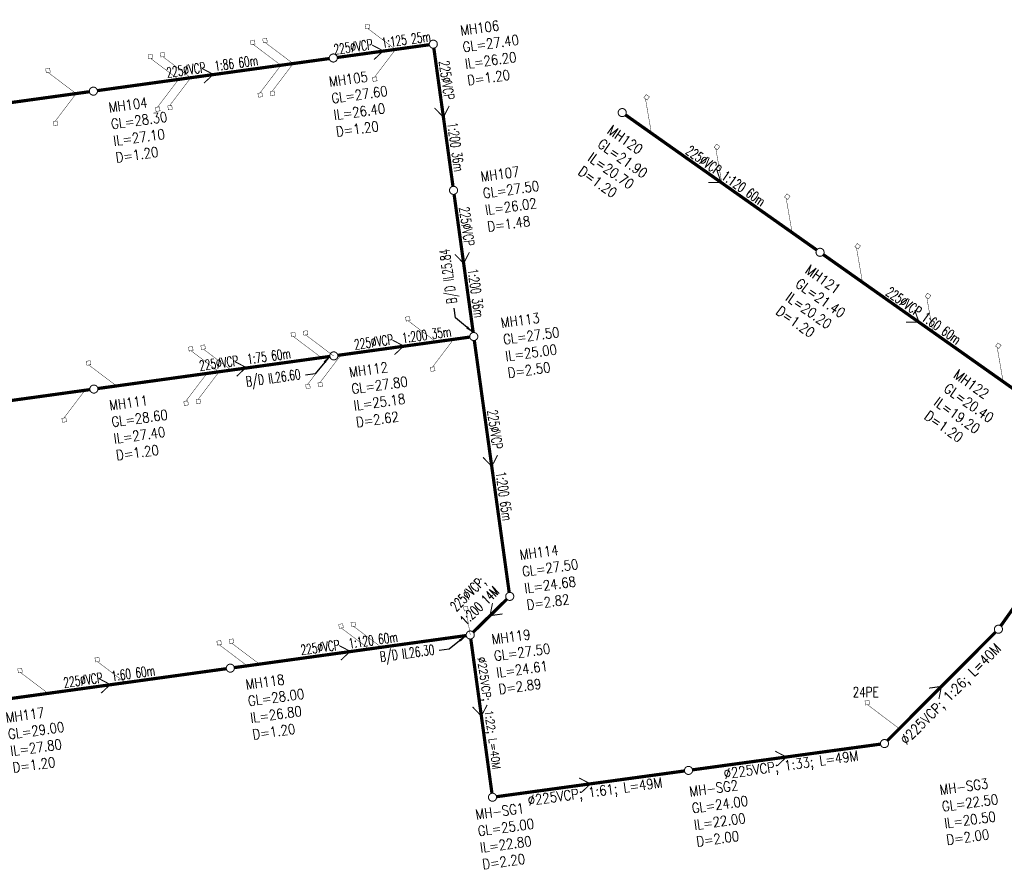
# Model space of a CAD drawing. Header units: millimetres. Extents: x -4184570 to 12269392, y -1733883 to 2875869.
# Tile 5 of 100: x -3674692 to -3430802, y 1282651 to 1493230. Entities that reach past the tile are written whole.
import ezdxf
from ezdxf.enums import TextEntityAlignment as Align

# ---------------------------------------------------------------- set-up
doc = ezdxf.new("R2010")
doc.units = ezdxf.units.MM
doc.header["$MEASUREMENT"] = 0
doc.linetypes.add('HIDDEN', pattern=[0.375, 0.25, -0.125])
for name, color, linetype in [("RUMAH SESBUAH 3 TGKT 70'X170", 23, 'Continuous'), ('SEW-IC2', 26, 'HIDDEN'), ('SEW-LINE-TXT2', 5, 'Continuous'), ('SEW-LINE225VCP2', 180, 'Continuous'), ('SEW-MH-TXT2', 4, 'Continuous'), ('SEW-MH2', 10, 'Continuous')]:
    doc.layers.add(name, color=color, linetype=linetype)
doc.layers.get("RUMAH SESBUAH 3 TGKT 70'X170").off()
doc.styles.add('LEVELS', font='romand.shx', dxfattribs={"width": 0.85})
doc.styles.add('ROMANS', font='romans')
doc.styles.add('SEW-T2', font='romand.shx', dxfattribs={"width": 0.65, "height": 2500})
doc.dimstyles.new('SEW1000', dxfattribs={"dimscale": 1000, "dimtxt": 2, "dimasz": 1.5, "dimexe": 1.5, "dimexo": 1.5, "dimgap": 0.65, "dimtad": 1, "dimdec": 0, "dimzin": 0, "dimdsep": 46, "dimtxsty": 'ROMANS', "dimcen": 0.09, "dimdle": 8, "dimclrd": 9, "dimclre": 9, "dimclrt": 256, "dimadec": 0, "dimazin": 0, "dimtfac": 1, "dimtdec": 0, "dimtofl": 0, "dimtmove": 2, "dimatfit": 3, "dimfxl": 1, "dimtolj": 1, "dimtzin": 0, "dimarcsym": 0})

# ---------------------------------------------------------------- blocks, each defined once
blk = doc.blocks.new('A$C3E205506')
at = {"layer": 'SEW-IC2', "ltscale": 5, "const_width": 99.99999999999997}
for points in [[(505174.610764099, 1251049.392625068), (498286.4453579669, 1256248.324636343), (498781.6329607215, 1256317.528957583), (498643.2243182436, 1257307.904163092), (497652.849112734, 1257169.495520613), (497791.2577552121, 1256179.120315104), (498286.4453579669, 1256248.324636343)], [(479812.9663338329, 1247540.711670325), (472924.8009277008, 1252739.643681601), (473419.9885304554, 1252808.84800284), (473281.5798879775, 1253799.223208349), (472291.2046824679, 1253660.814565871), (472429.613324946, 1252670.439360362), (472924.8009277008, 1252739.643681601)], [(476778.8779276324, 1247120.957808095), (469890.7125215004, 1252319.889819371), (470385.900124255, 1252389.09414061), (470247.491481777, 1253379.469346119), (469257.1162762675, 1253241.060703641), (469395.5249187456, 1252250.685498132), (469890.7125215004, 1252319.889819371)], [(451417.2334975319, 1243612.276853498), (444529.0680913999, 1248811.208864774), (445024.2556941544, 1248880.413186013), (444885.8470516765, 1249870.788391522), (443895.4718461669, 1249732.379749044), (444033.8804886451, 1248742.004543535), (444529.0680913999, 1248811.208864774)], [(454451.3219037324, 1244032.030715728), (447563.1564976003, 1249230.962727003), (448058.3441003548, 1249300.167048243), (447919.9354578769, 1250290.542253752), (446929.5602523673, 1250152.133611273), (447067.9688948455, 1249161.758405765), (447563.1564976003, 1249230.962727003)], [(505206.0982922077, 1251051.569627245), (499988.1417055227, 1244177.804590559), (500483.5185729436, 1244245.640858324), (500619.1911084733, 1243254.887123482), (499628.4373736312, 1243119.214587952), (499492.7648381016, 1244109.968322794), (499988.1417055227, 1244177.804590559)], [(426055.5890672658, 1240103.595898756), (419167.4236611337, 1245302.527910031), (419662.6112638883, 1245371.73223127), (419524.2026214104, 1246362.107436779), (418533.8274159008, 1246223.698794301), (418672.2360583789, 1245233.323588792), (419167.4236611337, 1245302.527910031)], [(476810.3654557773, 1247123.134810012), (471592.4088690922, 1240249.369773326), (472087.7857365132, 1240317.20604109), (472223.458272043, 1239326.452306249), (471232.7045372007, 1239190.779770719), (471097.0320016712, 1240181.53350556), (471592.4088690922, 1240249.369773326)], [(479844.4538619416, 1247542.888672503), (474626.4972752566, 1240669.123635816), (475121.8741426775, 1240736.959903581), (475257.5466782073, 1239746.20616874), (474266.7929433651, 1239610.53363321), (474131.1204078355, 1240601.287368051), (474626.4972752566, 1240669.123635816)], [(454482.809431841, 1244034.207717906), (449264.852845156, 1237160.442681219), (449760.2297125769, 1237228.278948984), (449895.9022481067, 1236237.525214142), (448905.1485132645, 1236101.852678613), (448769.475977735, 1237092.606413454), (449264.852845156, 1237160.442681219)], [(451448.7210256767, 1243614.453855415), (446230.7644389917, 1236740.688818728), (446726.1413064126, 1236808.525086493), (446861.8138419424, 1235817.771351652), (445871.0601071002, 1235682.098816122), (445735.3875715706, 1236672.852550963), (446230.7644389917, 1236740.688818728)], [(426087.0765954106, 1240105.772900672), (420869.1200087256, 1233232.007863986), (421364.4968761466, 1233299.84413175), (421500.1694116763, 1232309.090396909), (420509.4156768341, 1232173.417861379), (420373.7431413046, 1233164.17159622), (420869.1200087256, 1233232.007863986)], [(568572.8732578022, 1230276.308277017), (567099.552942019, 1238779.670562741), (567508.274187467, 1238491.66545251), (568084.2844079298, 1239309.107943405), (567266.8419170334, 1239885.118163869), (566690.8316965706, 1239067.675672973), (567099.552942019, 1238779.670562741)], [(585996.8364345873, 1217962.478523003), (584523.516118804, 1226465.840808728), (584932.237364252, 1226177.835698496), (585508.2475847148, 1226995.278189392), (584690.8050938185, 1227571.288409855), (584114.7948733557, 1226753.845918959), (584523.516118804, 1226465.840808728)], [(603420.7996116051, 1205648.64876899), (601947.4792958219, 1214152.011054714), (602356.2005412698, 1213864.005944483), (602932.2107617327, 1214681.448435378), (602114.7682708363, 1215257.458655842), (601538.7580503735, 1214440.016164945), (601947.4792958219, 1214152.011054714)], [(620844.7627883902, 1193334.819014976), (619371.4424726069, 1201838.1813007), (619780.1637180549, 1201550.176190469), (620356.1739385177, 1202367.618681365), (619538.7314476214, 1202943.628901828), (618962.7212271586, 1202126.186410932), (619371.4424726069, 1201838.1813007)], [(638268.7259651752, 1181020.989260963), (636795.4056493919, 1189524.351546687), (637204.1268948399, 1189236.346436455), (637780.1371153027, 1190053.788927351), (636962.6946244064, 1190629.799147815), (636386.6844039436, 1189812.356656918), (636795.4056493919, 1189524.351546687)], [(515199.4134913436, 1178587.551396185), (508311.2480852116, 1183786.48340746), (508806.4356879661, 1183855.687728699), (508668.0270454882, 1184846.062934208), (507677.6518399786, 1184707.65429173), (507816.0604824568, 1183717.279086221), (508311.2480852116, 1183786.48340746)], [(486803.6806550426, 1174659.11657935), (479915.5152489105, 1179858.048590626), (480410.7028516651, 1179927.252911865), (480272.2942091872, 1180917.628117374), (479281.9190036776, 1180779.219474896), (479420.3276461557, 1179788.844269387), (479915.5152489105, 1179858.048590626)], [(489837.769061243, 1175078.87044158), (482949.603655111, 1180277.802452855), (483444.7912578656, 1180347.006774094), (483306.3826153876, 1181337.381979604), (482316.007409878, 1181198.973337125), (482454.4160523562, 1180208.598131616), (482949.603655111, 1180277.802452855)], [(519558.8910564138, 1179189.185437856), (514340.9344697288, 1172315.42040117), (514836.3113371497, 1172383.256668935), (514971.9838726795, 1171392.502934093), (513981.2301378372, 1171256.830398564), (513845.5576023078, 1172247.584133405), (514340.9344697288, 1172315.42040117)], [(655692.6891421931, 1168707.159506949), (654219.3688264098, 1177210.521792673), (654628.0900718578, 1176922.516682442), (655204.1002923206, 1177739.959173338), (654386.6578014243, 1178315.969393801), (653810.6475809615, 1177498.526902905), (654219.3688264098, 1177210.521792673)], [(461442.0362249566, 1171150.435624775), (454553.8708188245, 1176349.36763605), (455049.0584215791, 1176418.571957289), (454910.6497791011, 1177408.947162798), (453920.2745735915, 1177270.53852032), (454058.6832160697, 1176280.163314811), (454553.8708188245, 1176349.36763605)], [(464476.124631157, 1171570.189487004), (457587.959225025, 1176769.12149828), (458083.1468277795, 1176838.325819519), (457944.7381853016, 1177828.701025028), (456954.362979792, 1177690.29238255), (457092.7716222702, 1176699.917177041), (457587.959225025, 1176769.12149828)], [(436080.3917948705, 1167641.754670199), (429192.2263887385, 1172840.686681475), (429687.4139914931, 1172909.891002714), (429549.0053490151, 1173900.266208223), (428558.6301435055, 1173761.857565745), (428697.0387859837, 1172771.482360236), (429192.2263887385, 1172840.686681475)], [(488646.5209378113, 1174913.3250548), (483428.5643511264, 1168039.560018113), (483923.9412185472, 1168107.396285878), (484059.6137540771, 1167116.642551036), (483068.8600192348, 1166980.970015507), (482933.1874837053, 1167971.723750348), (483428.5643511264, 1168039.560018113)], [(491680.6093439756, 1175333.078917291), (486462.6527572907, 1168459.313880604), (486958.0296247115, 1168527.150148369), (487093.7021602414, 1167536.396413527), (486102.9484253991, 1167400.723877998), (485967.2758898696, 1168391.477612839), (486462.6527572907, 1168459.313880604)], [(458454.0870925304, 1170736.323918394), (453236.1305058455, 1163862.558881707), (453731.5073732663, 1163930.395149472), (453867.1799087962, 1162939.64141463), (452876.4261739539, 1162803.968879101), (452740.7536384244, 1163794.722613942), (453236.1305058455, 1163862.558881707)], [(461488.1754986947, 1171156.077780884), (456270.2189120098, 1164282.312744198), (456765.5957794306, 1164350.149011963), (456901.2683149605, 1163359.395277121), (455910.5145801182, 1163223.722741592), (455774.8420445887, 1164214.476476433), (456270.2189120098, 1164282.312744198)], [(428261.6532472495, 1166559.322781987), (423043.6966605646, 1159685.557745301), (423539.0735279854, 1159753.394013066), (423674.7460635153, 1158762.640278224), (422683.992328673, 1158626.967742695), (422548.3197931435, 1159617.721477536), (423043.6966605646, 1159685.557745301)], [(523696.0979825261, 1105915.480081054), (522695.1260073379, 1111929.184656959), (523190.3136100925, 1111998.388978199), (523051.9049676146, 1112988.764183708), (522061.529762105, 1112850.355541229), (522199.9384045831, 1111859.980335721), (522695.1260073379, 1111929.184656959)], [(498640.0294131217, 1102447.895418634), (491751.8640069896, 1107646.827429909), (492247.0516097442, 1107716.031751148), (492108.6429672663, 1108706.406956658), (491118.2677617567, 1108567.998314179), (491256.6764042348, 1107577.62310867), (491751.8640069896, 1107646.827429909)], [(501674.1178193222, 1102867.649280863), (494785.9524131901, 1108066.581292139), (495281.1400159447, 1108135.785613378), (495142.7313734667, 1109126.160818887), (494152.3561679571, 1108987.752176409), (494290.7648104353, 1107997.3769709), (494785.9524131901, 1108066.581292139)], [(471481.6839740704, 1098690.648144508), (464593.5185679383, 1103889.580155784), (465088.7061706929, 1103958.784477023), (464950.2975282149, 1104949.159682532), (463959.9223227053, 1104810.751040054), (464098.3309651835, 1103820.375834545), (464593.5185679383, 1103889.580155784)], [(468447.5955678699, 1098270.894282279), (461559.4301617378, 1103469.826293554), (462054.6177644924, 1103539.030614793), (461916.2091220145, 1104529.405820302), (460925.8339165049, 1104390.997177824), (461064.242558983, 1103400.621972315), (461559.4301617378, 1103469.826293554)], [(438255.1617224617, 1094093.893145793), (431366.9963163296, 1099292.825157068), (431862.1839190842, 1099362.029478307), (431723.7752766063, 1100352.404683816), (430733.4000710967, 1100213.996041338), (430871.8087135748, 1099223.620835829), (431366.9963163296, 1099292.825157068)], [(419129.8309577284, 1091447.980969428), (412241.6655515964, 1096646.912980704), (412736.8531543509, 1096716.117301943), (412598.444511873, 1097706.492507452), (411608.0693063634, 1097568.083864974), (411746.4779488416, 1096577.708659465), (412241.6655515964, 1096646.912980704)], [(629972.544854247, 1082692.389618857), (622105.6661540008, 1088630.018158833), (622600.8537567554, 1088699.222480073), (622462.4451142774, 1089689.597685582), (621472.0699087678, 1089551.189043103), (621610.478551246, 1088560.813837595), (622105.6661540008, 1088630.018158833)]]:
    blk.add_lwpolyline(points, dxfattribs=at)
at = {"layer": 'SEW-LINE225VCP2', "ltscale": 8}
for points, const_width in [([(513552.8948114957, 1252208.494344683), (490769.8902921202, 1249056.557794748)], 799.9999999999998), ([(499373.6019865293, 1252138.597804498), (502153.8563264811, 1250681.873166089), (499840.1528975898, 1248520.421136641)], 250), ([(519418.8208732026, 1217105.179864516), (514680.5009491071, 1251354.969649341)], 799.9999999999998), ([(488788.7594620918, 1248782.476355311), (431335.9653940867, 1240834.114612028)], 799.9999999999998), ([(457274.5718628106, 1246314.367218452), (460054.8262027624, 1244857.642580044), (457741.1227738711, 1242696.190550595)], 250), ([(429354.8345640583, 1240560.033172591), (371902.0404960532, 1232611.671429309)], 799.9999999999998), ([(518478.2910975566, 1237024.869321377), (517049.6609111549, 1234230.074756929), (514865.0002690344, 1236521.876735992)], 250), ([(562155.1044143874, 1234811.861534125), (609520.5836172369, 1201337.821144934)], 799.9999999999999), ([(584804.5030989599, 1221038.63408136), (585837.844015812, 1218074.841339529), (582671.6031240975, 1218078.970274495)], 250), ([(524431.2222366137, 1180874.259250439), (519692.9023126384, 1215124.049034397)], 799.9999999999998), ([(523490.6924610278, 1200793.948706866), (522062.062274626, 1197999.154142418), (519877.4016325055, 1200290.956121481)], 250), ([(611153.8760028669, 1200183.543890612), (658519.3552057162, 1166709.503501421)], 799.9999999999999), ([(633803.2746874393, 1186410.316437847), (634836.6156042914, 1183446.523696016), (631670.3747125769, 1183450.652630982)], 250), ([(523577.6975384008, 1179746.6531157), (490889.0388479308, 1175224.309365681)], 799.9999999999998), ([(504445.5776255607, 1178991.552971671), (507225.8319655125, 1177534.828333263), (504912.1285366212, 1175373.376303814)], 250), ([(533340.108669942, 1116478.546751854), (524705.3036760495, 1178893.12842032)], 799.9999999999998), ([(488907.9080178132, 1174950.227926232), (431455.1139554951, 1167001.866183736)], 799.9999999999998), ([(465392.397275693, 1173671.166395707), (468172.6516156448, 1172214.441757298), (465858.9481867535, 1170052.98972785)], 250), ([(429473.9831253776, 1166727.784744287), (372021.1890630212, 1158779.423001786)], 799.9999999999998), ([(530451.3363593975, 1150480.632150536), (529022.7061729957, 1147685.837586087), (526838.0455308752, 1149977.639565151)], 250), ([(655102.8502182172, 1108161.913388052), (683258.2485623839, 1148001.559858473)], 799.9999999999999), ([(532762.4644548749, 1114788.534810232), (524410.7829145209, 1106614.926607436)], 799.9999999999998), ([(531695.4139767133, 1111134.49367772), (528586.6236846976, 1110701.730708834), (529210.8880952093, 1113805.823551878)], 250), ([(465252.738603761, 1097830.07696736), (522705.53256623, 1105778.439349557)], 799.9999999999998), ([(523831.8398251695, 1104924.735838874), (529070.1358345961, 1066691.782909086)], 799.9999999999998), ([(653820.0391349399, 1106636.728991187), (627004.4858334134, 1079712.277258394)], 799.9999999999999), ([(491191.345349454, 1103310.327571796), (493971.5996894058, 1101853.602933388), (491657.8962605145, 1099692.15090394)], 250), ([(405818.8137975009, 1089607.633121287), (463271.6077767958, 1097555.995505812)], 799.9999999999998), ([(431757.4204515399, 1095087.884388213), (434537.6747914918, 1093631.159749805), (432223.9713626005, 1091469.707720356)], 250), ([(637304.355521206, 1092735.441422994), (640412.2624838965, 1093174.50312507), (639794.2894579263, 1090069.151651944)], 250), ([(527879.6180162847, 1088603.053938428), (526450.9878298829, 1085808.25937398), (524266.3271877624, 1088100.061353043)], 250), ([(578742.5648535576, 1072491.908363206), (625308.058354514, 1078868.075934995)], 799.9999999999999), ([(599230.7848900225, 1077106.694143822), (602025.5794544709, 1075678.063957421), (599733.7774754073, 1073493.4033153)], 250), ([(530196.6219230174, 1065836.780508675), (576761.6012880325, 1072216.647020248)], 799.9999999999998), ([(550684.3170410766, 1070455.343950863), (553479.111605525, 1069026.713764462), (551187.3096264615, 1066842.053122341)], 250)]:
    blk.add_lwpolyline(points, dxfattribs=dict(at, const_width=const_width))
at = {"layer": 'SEW-MH2', "ltscale": 5, "const_width": 250}
for points in [[(514256.9014797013, 1253303.597736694, 25874.84073827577), (514257.0495903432, 1253303.642024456)], [(489492.7661298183, 1249877.579750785, 25874.84073827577), (489492.9142404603, 1249877.624038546)], [(430058.8412319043, 1241655.136567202, 25874.84073827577), (430058.9893425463, 1241655.180854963)], [(561051.8994762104, 1236347.062835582, 25874.84073827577), (561052.0475868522, 1236347.107123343)], [(519269.3028432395, 1217072.677121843, 25874.84073827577), (519269.4509538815, 1217072.721409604)], [(610050.6710646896, 1201718.745192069, 25874.84073827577), (610050.8191753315, 1201718.78947983)], [(524281.7042066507, 1180841.756507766, 25874.84073827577), (524281.8523172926, 1180841.800795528)], [(489611.9146860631, 1176045.331318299, 25874.84073827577), (489612.0627967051, 1176045.37560606)], [(430177.9897936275, 1167822.888136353, 25874.84073827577), (430178.1379042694, 1167822.932424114)], [(533190.5906433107, 1116446.044009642, 25874.84073827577), (533190.7387539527, 1116446.088297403)], [(654239.1528424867, 1108303.329868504, 25874.84073827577), (654239.3009531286, 1108303.374156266)], [(523409.5392329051, 1106873.542753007, 25874.84073827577), (523409.6873435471, 1106873.587040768)], [(463975.6147185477, 1098651.096920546, 25874.84073827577), (463975.7628291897, 1098651.141208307)], [(626012.2546320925, 1079961.80172657, 25874.84073827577), (626012.4027427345, 1079961.846014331)], [(577465.7867831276, 1073310.451533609, 25874.84073827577), (577465.9348937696, 1073310.49582137)], [(528919.3189341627, 1066659.101340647, 25874.84073827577), (528919.4670448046, 1066659.145628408)]]:
    blk.add_lwpolyline(points, format="xyb", close=True, dxfattribs=at)
at = {"layer": 'SEW-IC2', "style": 'LEVELS', "width": 0.75}
blk.add_text('24PE', height=2500, dxfattribs=at).set_placement((618431.607785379, 1090517.496517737))
at = {"layer": 'SEW-LINE-TXT2', "style": 'SEW-T2', "width": 0.65}
for s, rotation, p in [('225%%CVCP  1:125 25m', 7.876641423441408, (502153.8563264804, 1250681.873166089)), ('225%%CVCP  1:86 60m', 7.876641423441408, (460054.8262027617, 1244857.642580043)), ('225%%CVCP    1:200 36m', 277.8766414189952, (517099.0080037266, 1234237.610984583)), ('225%%CVCP 1:120 60m', 324.7504604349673, (585837.8440158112, 1218074.84133953)), ('225%%CVCP    1:200 36m', 277.8766414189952, (522111.4093671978, 1198006.690370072)), ('225%%CVCP 1:60 60m', 324.7504604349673, (634836.6156042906, 1183446.523696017)), ('225%%CVCP  1:200 35m', 7.876641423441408, (507225.8319655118, 1177534.828333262)), ('225%%CVCP  1:75 60m', 7.876641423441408, (468172.6516156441, 1172214.441757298)), ('225%%CVCP    1:200 65m', 277.8766414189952, (529072.0532655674, 1147693.373813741)), ('225%%CVCP  1:120 60m', 7.876641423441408, (493971.5996894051, 1101853.602933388)), ('225%%CVCP  1:60 60m', 7.876641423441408, (434537.6747914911, 1093631.159749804))]:
    blk.add_text(s, height=2500, rotation=rotation, dxfattribs=at).set_placement(p, align=Align.BOTTOM_CENTER)
at = {"layer": 'SEW-LINE-TXT2', "char_height": 2499.999999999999, "style": 'SEW-T2'}
for s, insert, attachment_point, rotation in [('B/D IL25.84', (519550.8895268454, 1188103.647099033), 4, 97.876641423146), ('B/D IL26.60  ', (481671.6729895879, 1170168.034563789), 6, 7.876641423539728), ('B/D IL26.30  ', (514828.9107758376, 1101921.867872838), 6, 7.876642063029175)]:
    blk.add_mtext(s, dxfattribs=dict(at, insert=insert, attachment_point=attachment_point, rotation=rotation))
at = {"layer": 'SEW-LINE-TXT2', "insert": (524533.768355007, 1114656.774420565), "char_height": 2500, "width": 14205.1583082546, "attachment_point": 5, "rotation": 44.382615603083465, "style": 'SEW-T2'}
blk.add_mtext('225%%CVCP; 1:200 14M', dxfattribs=at)
at = {"layer": 'SEW-LINE-TXT2', "ltscale": 5, "attachment_point": 5, "style": 'LEVELS'}
for s, insert, char_height, width, rotation in [('%%C225VCP; 1:26; L=40M', (642933.9986700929, 1091031.958221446), 2500, 38916.63536252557, 45.116103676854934), ('%%C225VCP;  1:22; L=40M', (528062.7251041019, 1086497.026580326), 2000, 43466.50453135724, 277.8015194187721), ('%%C225VCP; 1:33; L=49M', (603202.3983771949, 1073401.261397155), 2500, 43466.50453135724, 7.801519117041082), ('%%C225VCP; 1:61; L=49M', (554655.930528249, 1066749.911204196), 2500, 43466.50453135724, 7.801519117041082)]:
    blk.add_mtext(s, dxfattribs=dict(at, insert=insert, char_height=char_height, width=width, rotation=rotation))
at = {"layer": 'SEW-MH-TXT2', "ltscale": 5, "char_height": 2500, "width": 11117.39731617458, "attachment_point": 1, "style": 'LEVELS'}
for s, insert, rotation in [('MH106\\PGL=27.40\\PIL=26.20\\PD=1.20', (521087.0521160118, 1256959.332899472), 7.801519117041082), ('MH105\\PGL=27.60\\PIL=26.40\\PD=1.20', (488572.1138413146, 1244252.055238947), 7.801519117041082), ('MH104\\PGL=28.30\\PIL=27.10\\PD=1.20', (433988.3010954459, 1237867.482392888), 7.801519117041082), ('MH120\\PGL=21.90\\PIL=20.70 D=1.20', (558856.2273136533, 1232496.782833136), 324.750460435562), ('MH107\\PGL=27.50\\PIL=26.02 D=1.48', (526099.453479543, 1220728.412284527), 7.801519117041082), ('MH121\\PGL=21.40\\PIL=20.20 D=1.20', (607854.9989021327, 1197868.465189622), 324.750460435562), ('MH113\\PGL=27.50\\PIL=25.00\\PD=2.50', (531111.8548429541, 1184497.49167045), 7.801519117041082), ('MH112\\PGL=27.80\\PIL=25.18\\PD=2.62', (493541.37454929, 1172257.677146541), 7.801519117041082), ('MH122\\PGL=20.40\\PIL=19.20 D=1.20', (644604.0775931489, 1171897.22695723), 324.750460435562), ('MH111\\PGL=28.60\\PIL=27.40\\PD=1.20', (434107.4496568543, 1164035.233964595), 7.801519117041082), ('MH114\\PGL=27.50\\PIL=24.68\\PD=2.82', (535802.2215444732, 1126981.753035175), 7.801519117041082), ('MH119\\PGL=27.50\\PIL=24.61\\PD=2.89', (528854.441146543, 1106045.578512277), 7.801519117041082), ('MH118\\PGL=28.00\\PIL=26.80\\PD=1.20', (467905.0743051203, 1094863.44474822), 7.801519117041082), ('MH117\\PGL=29.00\\PIL=27.80\\PD=1.20', (408471.1494988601, 1086641.000902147), 7.801519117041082), ('MH-SG2\\PGL=24.00\\PIL=22.00\\PD=2.00', (577836.2899806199, 1068328.29969981), 7.801519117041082), ('MH-SG3\\PGL=22.50\\PIL=20.50\\PD=2.00', (639802.5997191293, 1068738.263212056), 7.801519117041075), ('MH-SG1\\PGL=25.00\\PIL=22.80\\PD=2.20', (524833.8357839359, 1062651.716493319), 7.801519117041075)]:
    blk.add_mtext(s, dxfattribs=dict(at, insert=insert, rotation=rotation))
at = {"layer": 'SEW-LINE-TXT2', "annotation_type": 0, "has_hookline": 1}
for points, hookline_direction, text_width, horizontal_direction in [([(524431.2222365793, 1180874.259250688), (520044.3241565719, 1184496.260688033), (519709.5732071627, 1186915.92627229)], 0, 15166.66666666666, (-0.1370407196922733, 0.9905654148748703, 0)), ([(488901.0608378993, 1175048.367273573), (485279.0594005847, 1170661.469193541), (482859.3938163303, 1170326.718244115)], 1, 15089.28571428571, (0.9905654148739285, 0.1370407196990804, 0)), ([(522705.53256623, 1105778.439349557), (518436.2971813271, 1102415.302542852), (516016.6316008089, 1102080.55156642)], 1, 15089.28571428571, (0.9905654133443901, 0.1370407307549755, 0))]:
    blk.add_leader(points, dimstyle='SEW1000', override={"dimasz": 2, "dimtad": 0, "dimclrd": 256}, dxfattribs=dict(at, hookline_direction=hookline_direction, text_width=text_width, horizontal_direction=horizontal_direction))
blk = doc.blocks.new('A$C9429103f')
at = {"layer": 'SEW-LINE225VCP2', "ltscale": 5}
blk.add_blockref('A$C3E205506', (98253.63464917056, 519203.4004864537), dxfattribs=at)

msp = doc.modelspace()

# ---------------------------------------------------------------- block references
at = {"layer": "RUMAH SESBUAH 3 TGKT 70'X170", "color": 6, "ltscale": 5}
msp.add_blockref('A$C9429103f', (-4185038.249873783, -284389.7413089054), dxfattribs=at)

doc.saveas('drawing.dxf')
